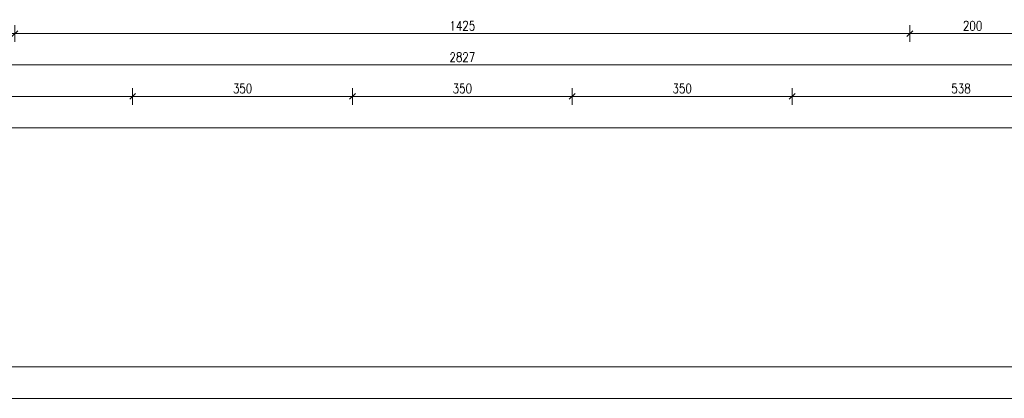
# Model space of a CAD drawing. Header units: millimetres. Extents: x 56977 to 67992, y 30187 to 42235.
# Tile 2 of 130: x 58585 to 60153, y 30187 to 30790. Entities that reach past the tile are written whole.
import ezdxf

# ---------------------------------------------------------------- set-up
doc = ezdxf.new("R2010")
doc.units = ezdxf.units.MM
doc.header["$MEASUREMENT"] = 0
doc.layers.get('0').update_dxf_attribs({"lineweight": 13})
doc.layers.get('DEFPOINTS').update_dxf_attribs({"lineweight": 13})
doc.layers.add('RAMKA', color=1, linetype='Continuous', lineweight=13)
doc.layers.add('wymiary', color=8, linetype='Continuous', lineweight=13)
doc.styles.add('Style-ROMANS', font='ROMANS.shx')
doc.styles.add('WYMIAROWY-08', font='ROMANS.shx', dxfattribs={"width": 0.8})
doc.dimstyles.new('DYBY', dxfattribs={"dimscale": 100, "dimtxt": 0.15, "dimasz": 0.05, "dimexe": 0.05, "dimexo": 0.1, "dimgap": 0.05, "dimtad": 1, "dimdec": 0, "dimdsep": 46, "dimlunit": 5, "dimtxsty": 'WYMIAROWY-08', "dimblk": 'M_STRZ', "dimcen": 0.1, "dimse1": 1, "dimse2": 1, "dimclrd": 7, "dimclre": 7, "dimclrt": 1, "dimadec": 0, "dimazin": 0, "dimtfac": 1, "dimtdec": 0, "dimtmove": 2, "dimatfit": 3, "dimldrblk": 'M_STRZ', "dimfxl": 0, "dimtolj": 1, "dimarcsym": 0})

# ---------------------------------------------------------------- blocks, each defined once
blk = doc.blocks.new('M_STRZ')
for p, q in [((-1.33, 0), (1.33, 0)), ((-0.94, -0.94), (0.94, 0.94)), ((0, 2.66), (0, 0)), ((0, 0), (0, -2.66))]:
    blk.add_line(p, q)
blk = doc.blocks.new('*U1507')
at = {"layer": 'DEFPOINTS', "color": 0}
for p in [(58577.5, 30768.2), (60002.5, 30768.2), (60002.5, 30768.2)]:
    blk.add_point(p, dxfattribs=at)
at = {"layer": 'wymiary', "color": 7, "lineweight": -2}
blk.add_line((58582.5, 30768.2), (59997.5, 30768.2), dxfattribs=at)
at = {"layer": 'wymiary', "color": 7, "lineweight": -2, "xscale": 5, "yscale": 5, "zscale": 5, "rotation": 180}
blk.add_blockref('M_STRZ', (58577.5, 30768.2), dxfattribs=at)
at = {"layer": 'wymiary', "color": 7, "lineweight": -2, "xscale": 5, "yscale": 5, "zscale": 5}
blk.add_blockref('M_STRZ', (60002.5, 30768.2), dxfattribs=at)
at = {"layer": 'wymiary', "color": 1, "insert": (59290, 30780.7), "char_height": 15, "attachment_point": 5, "style": 'WYMIAROWY-08'}
blk.add_mtext('1425', dxfattribs=at)
blk = doc.blocks.new('*D3038')
at = {"layer": 'DEFPOINTS'}
for p in [(59268.8, 30780.7), (58577.5, 30768.2), (60002.5, 30768.2), (60002.5, 30768.2)]:
    blk.add_point(p, dxfattribs=at)
at = {"layer": 'wymiary', "color": 7}
blk.add_blockref('*U1507', (0, 0), dxfattribs=at)
blk = doc.blocks.new('*U1508')
at = {"layer": 'DEFPOINTS', "color": 0}
for p in [(60002.5, 30768.2), (60202.5, 30768.2), (60202.5, 30768.2)]:
    blk.add_point(p, dxfattribs=at)
at = {"layer": 'wymiary', "color": 7, "lineweight": -2}
blk.add_line((60007.5, 30768.2), (60197.5, 30768.2), dxfattribs=at)
at = {"layer": 'wymiary', "color": 7, "lineweight": -2, "xscale": 5, "yscale": 5, "zscale": 5, "rotation": 180}
blk.add_blockref('M_STRZ', (60002.5, 30768.2), dxfattribs=at)
at = {"layer": 'wymiary', "color": 7, "lineweight": -2, "xscale": 5, "yscale": 5, "zscale": 5}
blk.add_blockref('M_STRZ', (60202.5, 30768.2), dxfattribs=at)
at = {"layer": 'wymiary', "color": 1, "insert": (60102.5, 30780.7), "char_height": 15, "attachment_point": 5, "style": 'WYMIAROWY-08'}
blk.add_mtext('200', dxfattribs=at)
blk = doc.blocks.new('*D3039')
at = {"layer": 'DEFPOINTS'}
for p in [(60086.2, 30780.7), (60002.5, 30768.2), (60202.5, 30768.2), (60202.5, 30768.2)]:
    blk.add_point(p, dxfattribs=at)
at = {"layer": 'wymiary', "color": 7}
blk.add_blockref('*U1508', (0, 0), dxfattribs=at)
blk = doc.blocks.new('*U1519')
at = {"layer": 'DEFPOINTS', "color": 0}
for p in [(57876.5, 30716.6), (60703.5, 30718.2), (60703.5, 30718.2)]:
    blk.add_point(p, dxfattribs=at)
at = {"layer": 'wymiary', "color": 7, "lineweight": -2}
blk.add_line((57881.5, 30718.2), (60698.5, 30718.2), dxfattribs=at)
at = {"layer": 'wymiary', "color": 7, "lineweight": -2, "xscale": 5, "yscale": 5, "zscale": 5, "rotation": 180}
blk.add_blockref('M_STRZ', (57876.5, 30718.2), dxfattribs=at)
at = {"layer": 'wymiary', "color": 7, "lineweight": -2, "xscale": 5, "yscale": 5, "zscale": 5}
blk.add_blockref('M_STRZ', (60703.5, 30718.2), dxfattribs=at)
at = {"layer": 'wymiary', "color": 1, "insert": (59290, 30730.7), "char_height": 15, "attachment_point": 5, "style": 'WYMIAROWY-08'}
blk.add_mtext('2827', dxfattribs=at)
blk = doc.blocks.new('*D3050')
at = {"layer": 'DEFPOINTS'}
for p in [(59268, 30730.7), (57876.5, 30716.6), (60703.5, 30718.2), (60703.5, 30718.2)]:
    blk.add_point(p, dxfattribs=at)
at = {"layer": 'wymiary', "color": 7}
blk.add_blockref('*U1519', (0, 0), dxfattribs=at)
blk = doc.blocks.new('*U1523')
at = {"layer": 'DEFPOINTS', "color": 0}
for p in [(58227, 30668.2), (58765, 30668.2), (58765, 30668.2)]:
    blk.add_point(p, dxfattribs=at)
at = {"layer": 'wymiary', "color": 7, "lineweight": -2}
blk.add_line((58232, 30668.2), (58760, 30668.2), dxfattribs=at)
at = {"layer": 'wymiary', "color": 7, "lineweight": -2, "xscale": 5, "yscale": 5, "zscale": 5, "rotation": 180}
blk.add_blockref('M_STRZ', (58227, 30668.2), dxfattribs=at)
at = {"layer": 'wymiary', "color": 7, "lineweight": -2, "xscale": 5, "yscale": 5, "zscale": 5}
blk.add_blockref('M_STRZ', (58765, 30668.2), dxfattribs=at)
at = {"layer": 'wymiary', "color": 1, "insert": (58496, 30680.7), "char_height": 15, "attachment_point": 5, "style": 'WYMIAROWY-08'}
blk.add_mtext('538', dxfattribs=at)
blk = doc.blocks.new('*D3054')
at = {"layer": 'DEFPOINTS'}
for p in [(58227, 30668.2), (58479.7, 30680.7), (58765, 30668.2), (58765, 30668.2)]:
    blk.add_point(p, dxfattribs=at)
at = {"layer": 'wymiary', "color": 7}
blk.add_blockref('*U1523', (0, 0), dxfattribs=at)
blk = doc.blocks.new('*U1524')
at = {"layer": 'DEFPOINTS', "color": 0}
for p in [(58765, 30668.2), (59115, 30668.2), (59115, 30668.2)]:
    blk.add_point(p, dxfattribs=at)
at = {"layer": 'wymiary', "color": 7, "lineweight": -2}
blk.add_line((58770, 30668.2), (59110, 30668.2), dxfattribs=at)
at = {"layer": 'wymiary', "color": 7, "lineweight": -2, "xscale": 5, "yscale": 5, "zscale": 5, "rotation": 180}
blk.add_blockref('M_STRZ', (58765, 30668.2), dxfattribs=at)
at = {"layer": 'wymiary', "color": 7, "lineweight": -2, "xscale": 5, "yscale": 5, "zscale": 5}
blk.add_blockref('M_STRZ', (59115, 30668.2), dxfattribs=at)
at = {"layer": 'wymiary', "color": 1, "insert": (58940, 30680.7), "char_height": 15, "attachment_point": 5, "style": 'WYMIAROWY-08'}
blk.add_mtext('350', dxfattribs=at)
blk = doc.blocks.new('*D3055')
at = {"layer": 'DEFPOINTS'}
for p in [(58765, 30668.2), (58923.7, 30680.7), (59115, 30668.2), (59115, 30668.2)]:
    blk.add_point(p, dxfattribs=at)
at = {"layer": 'wymiary', "color": 7}
blk.add_blockref('*U1524', (0, 0), dxfattribs=at)
blk = doc.blocks.new('*U1525')
at = {"layer": 'DEFPOINTS', "color": 0}
for p in [(59115, 30668.2), (59465, 30668.2), (59465, 30668.2)]:
    blk.add_point(p, dxfattribs=at)
at = {"layer": 'wymiary', "color": 7, "lineweight": -2}
blk.add_line((59120, 30668.2), (59460, 30668.2), dxfattribs=at)
at = {"layer": 'wymiary', "color": 7, "lineweight": -2, "xscale": 5, "yscale": 5, "zscale": 5, "rotation": 180}
blk.add_blockref('M_STRZ', (59115, 30668.2), dxfattribs=at)
at = {"layer": 'wymiary', "color": 7, "lineweight": -2, "xscale": 5, "yscale": 5, "zscale": 5}
blk.add_blockref('M_STRZ', (59465, 30668.2), dxfattribs=at)
at = {"layer": 'wymiary', "color": 1, "insert": (59290, 30680.7), "char_height": 15, "attachment_point": 5, "style": 'WYMIAROWY-08'}
blk.add_mtext('350', dxfattribs=at)
blk = doc.blocks.new('*D3056')
at = {"layer": 'DEFPOINTS'}
for p in [(59115, 30668.2), (59273.7, 30680.7), (59465, 30668.2), (59465, 30668.2)]:
    blk.add_point(p, dxfattribs=at)
at = {"layer": 'wymiary', "color": 7}
blk.add_blockref('*U1525', (0, 0), dxfattribs=at)
blk = doc.blocks.new('*U1526')
at = {"layer": 'DEFPOINTS', "color": 0}
for p in [(59465, 30668.2), (59815, 30668.2), (59815, 30668.2)]:
    blk.add_point(p, dxfattribs=at)
at = {"layer": 'wymiary', "color": 7, "lineweight": -2}
blk.add_line((59470, 30668.2), (59810, 30668.2), dxfattribs=at)
at = {"layer": 'wymiary', "color": 7, "lineweight": -2, "xscale": 5, "yscale": 5, "zscale": 5, "rotation": 180}
blk.add_blockref('M_STRZ', (59465, 30668.2), dxfattribs=at)
at = {"layer": 'wymiary', "color": 7, "lineweight": -2, "xscale": 5, "yscale": 5, "zscale": 5}
blk.add_blockref('M_STRZ', (59815, 30668.2), dxfattribs=at)
at = {"layer": 'wymiary', "color": 1, "insert": (59640, 30680.7), "char_height": 15, "attachment_point": 5, "style": 'WYMIAROWY-08'}
blk.add_mtext('350', dxfattribs=at)
blk = doc.blocks.new('*D3057')
at = {"layer": 'DEFPOINTS'}
for p in [(59465, 30668.2), (59623.7, 30680.7), (59815, 30668.2), (59815, 30668.2)]:
    blk.add_point(p, dxfattribs=at)
at = {"layer": 'wymiary', "color": 7}
blk.add_blockref('*U1526', (0, 0), dxfattribs=at)
blk = doc.blocks.new('*U1527')
at = {"layer": 'DEFPOINTS', "color": 0}
for p in [(59815, 30668.2), (60353, 30668.2), (60353, 30668.2)]:
    blk.add_point(p, dxfattribs=at)
at = {"layer": 'wymiary', "color": 7, "lineweight": -2}
blk.add_line((59820, 30668.2), (60348, 30668.2), dxfattribs=at)
at = {"layer": 'wymiary', "color": 7, "lineweight": -2, "xscale": 5, "yscale": 5, "zscale": 5, "rotation": 180}
blk.add_blockref('M_STRZ', (59815, 30668.2), dxfattribs=at)
at = {"layer": 'wymiary', "color": 7, "lineweight": -2, "xscale": 5, "yscale": 5, "zscale": 5}
blk.add_blockref('M_STRZ', (60353, 30668.2), dxfattribs=at)
at = {"layer": 'wymiary', "color": 1, "insert": (60084, 30680.7), "char_height": 15, "attachment_point": 5, "style": 'WYMIAROWY-08'}
blk.add_mtext('538', dxfattribs=at)
blk = doc.blocks.new('*D3058')
at = {"layer": 'DEFPOINTS'}
for p in [(59815, 30668.2), (60067.7, 30680.7), (60353, 30668.2), (60353, 30668.2)]:
    blk.add_point(p, dxfattribs=at)
at = {"layer": 'wymiary', "color": 7}
blk.add_blockref('*U1527', (0, 0), dxfattribs=at)
blk = doc.blocks.new('*U1543')
at = {"layer": 'DEFPOINTS', "color": 0}
for p in [(57876.5, 30618.2), (67040.5, 30618.2), (67040.5, 30618.2)]:
    blk.add_point(p, dxfattribs=at)
at = {"layer": 'wymiary', "color": 7, "lineweight": -2}
blk.add_line((57881.5, 30618.2), (67035.5, 30618.2), dxfattribs=at)
at = {"layer": 'wymiary', "color": 7, "lineweight": -2, "xscale": 5, "yscale": 5, "zscale": 5, "rotation": 180}
blk.add_blockref('M_STRZ', (57876.5, 30618.2), dxfattribs=at)
at = {"layer": 'wymiary', "color": 7, "lineweight": -2, "xscale": 5, "yscale": 5, "zscale": 5}
blk.add_blockref('M_STRZ', (67040.5, 30618.2), dxfattribs=at)
at = {"layer": 'wymiary', "color": 1, "insert": (62458.5, 30630.7), "char_height": 15, "attachment_point": 5, "style": 'WYMIAROWY-08'}
blk.add_mtext('9164', dxfattribs=at)
blk = doc.blocks.new('*D3074')
at = {"layer": 'DEFPOINTS'}
for p in [(62436.5, 30630.7), (57876.5, 30618.2), (67040.5, 30618.2), (67040.5, 30618.2)]:
    blk.add_point(p, dxfattribs=at)
at = {"layer": 'wymiary', "color": 7}
blk.add_blockref('*U1543', (0, 0), dxfattribs=at)

msp = doc.modelspace()

# ---------------------------------------------------------------- linework, layer by layer
at = {"layer": 'RAMKA', "color": 1, "linetype": 'Continuous'}
for p, q in [((57625.4, 30236.8), (67942, 30236.8)), ((57375.4, 30186.8), (67992, 30186.8))]:
    msp.add_line(p, q, dxfattribs=at)

# ---------------------------------------------------------------- dimensions: what is measured, and where the dimension line sits
at = {"layer": 'wymiary', "color": 7}
for base, p1, p2, picture, middle in [((60002.5, 30768.2), (58577.5, 30768.2), (60002.5, 30768.2), '*D3038', (59268.8, 30780.7)), ((60202.5, 30768.2), (60002.5, 30768.2), (60202.5, 30768.2), '*D3039', (60086.2, 30780.7)), ((60703.5, 30718.2), (57876.5, 30716.6), (60703.5, 30718.2), '*D3050', (59268, 30730.7)), ((58765, 30668.2), (58227, 30668.2), (58765, 30668.2), '*D3054', (58479.7, 30680.7)), ((59115, 30668.2), (58765, 30668.2), (59115, 30668.2), '*D3055', (58923.7, 30680.7)), ((59465, 30668.2), (59115, 30668.2), (59465, 30668.2), '*D3056', (59273.7, 30680.7)), ((59815, 30668.2), (59465, 30668.2), (59815, 30668.2), '*D3057', (59623.7, 30680.7)), ((60353, 30668.2), (59815, 30668.2), (60353, 30668.2), '*D3058', (60067.7, 30680.7)), ((67040.5, 30618.2), (57876.5, 30618.2), (67040.5, 30618.2), '*D3074', (62436.5, 30630.7))]:
    dim = msp.add_linear_dim(base=base, p1=p1, p2=p2, dimstyle='DYBY', override={"dimtad": 0, "dimtxsty": 'Style-ROMANS', "dimcen": 0.001, "dimclrd": 0, "dimclre": 0}, dxfattribs=at)
    dim.commit()
    dim.dimension.update_dxf_attribs({"geometry": picture, "text_midpoint": middle, "dimtype": 128})

doc.saveas('drawing.dxf')
